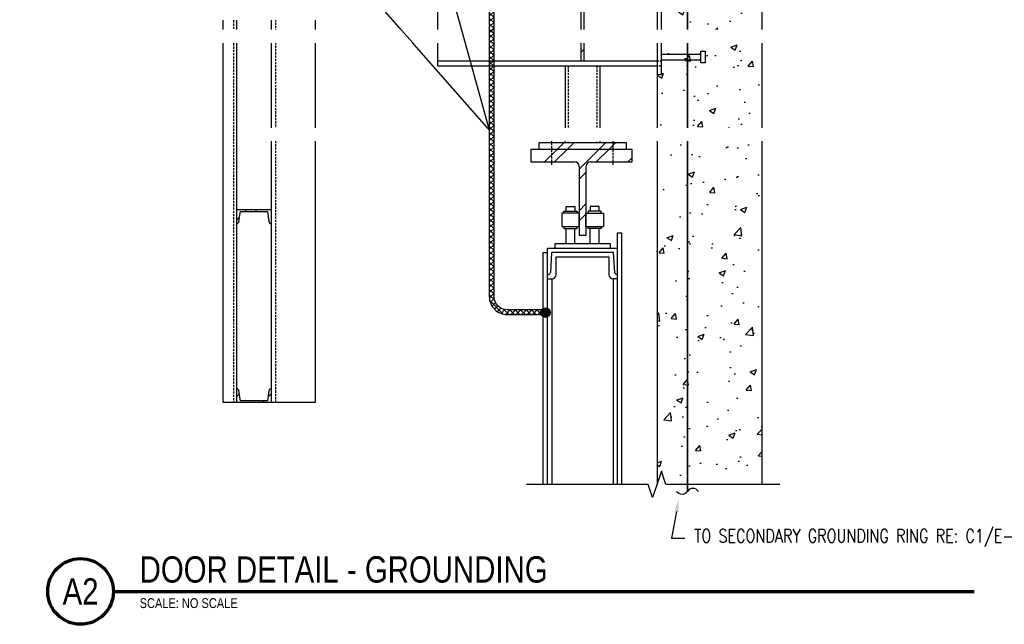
# Model space of a CAD drawing. Header units: inches. Extents: x 0 to 819, y -149 to 56.
# Tile 1 of 13: x 345 to 458, y -149 to -80. Entities that reach past the tile are written whole.
import ezdxf
from ezdxf import colors
from ezdxf.entities.mleader import LeaderData, LeaderLine
from ezdxf.enums import TextEntityAlignment as Align
from ezdxf.math import Vec2, Vec3

# ---------------------------------------------------------------- set-up
doc = ezdxf.new("R2010")
doc.units = ezdxf.units.IN
doc.header["$MEASUREMENT"] = 0
doc.linetypes.add('HIDDEN', pattern=[0.375, 0.25, -0.125])
for name, color, linetype in [('E-ANNO-TEXT', 2, 'Continuous'), ('E-DETL-GRPH', 3, 'Continuous'), ('G-Anno-Std-Scrn', 250, 'Continuous'), ('G-ANNO-STD-SCRN-HIDD', 250, 'HIDDEN'), ('S-ANNO-SYMB', 2, 'Continuous')]:
    doc.layers.add(name, color=color, linetype=linetype)
doc.styles.add('Annotative', font='romans.shx', dxfattribs={"width": 0.8, "height": 0.125})
doc.styles.add('TITLES', font='swiss.ttf', dxfattribs={"width": 0.8})
pattern_1 = [(45, (405.7656, -152.5276), (-2.37588, 2.37588), []), (45, (405.7656, -148.9276), (-2.37588, 2.37588), [])]
pattern_2 = [(45, (405.7656, -152.5276), (-2.37588, 2.37588), []), (45, (405.7656, -148.9276), (-2.37588, 2.37588), [])]

# ---------------------------------------------------------------- blocks, each defined once
blk = doc.blocks.new('*U5')
at = {"linetype": 'Continuous', "lineweight": 70}
blk.add_line((1.125, 0.625), (9.3131, 0.625), dxfattribs=at)
at = {"lineweight": 70}
blk.add_circle((0.8125, 0.625), 0.3125, dxfattribs=at)
at = {"style": 'TITLES', "width": 0.8}
blk.add_attdef('DRAWING_AREA_TITLE', text='', height=0.25, dxfattribs=at).set_placement((1.3743, 0.6339), align=Align.BOTTOM_LEFT)
blk.add_attdef('X#', text='', height=0.25, dxfattribs=at).set_placement((0.8125, 0.625), align=Align.MIDDLE_CENTER)
blk.add_attdef('SCALE:', text='', height=0.0938, dxfattribs=at).set_placement((1.3743, 0.5606), align=Align.TOP_LEFT)

msp = doc.modelspace()

# ---------------------------------------------------------------- hatches: boundary and pattern name
at = {"layer": 'E-DETL-GRPH', "lineweight": -3}
h = msp.add_hatch(color=8, dxfattribs=at)
h.dxf.hatch_style = 1
h.paths.add_polyline_path([(404.79, -113.21, -1), (405.86, -113.32, -1)])
at = {"layer": 'G-Anno-Std-Scrn', "lineweight": -3}
h = msp.add_hatch(dxfattribs=at)
h.set_pattern_fill('AR-CONC', color=256, style=0)
h.set_pattern_definition([(50, (-415.1594, -255.5276), (7.1726, -0.62752), [0.75, -8.25]), (355, (-415.1594, -255.5276), (-1.387513, 7.52192), [0.6, -6.6]), (100.4514, (-414.562, -255.58), (5.78509, 6.8944), [0.6374, -7.01142]), (46.1842, (-415.159, -253.528), (10.67241, -1.65519), [1.125, -12.375]), (96.6356, (-414.27, -253.666), (9.34662, 9.74119), [0.9561, -10.51714]), (351.1842, (-415.159, -253.528), (9.34662, 9.74119), [0.9, -9.9]), (21, (-414.1594, -254.0276), (5.96907, -4.02619), [0.75, -8.25]), (326, (-414.1594, -254.0276), (2.433153, 7.2515), [0.6, -6.6]), (71.4514, (-413.662, -254.363), (8.402224, 3.22531), [0.6374, -7.01142]), (37.5, (-415.1594, -255.5276), (0.1215986, 3.3289385), [0, -6.52, 0, -6.7, 0, -6.625]), (7.5, (-415.1594, -255.5276), (2.630695, 3.944117), [0, -3.82, 0, -6.37, 0, -2.525]), (327.5, (-417.3894, -255.5276), (5.338224, -0.225549), [0, -2.5, 0, -7.8, 0, -10.35]), (317.5, (-418.3894, -255.5276), (5.831862, 1.00105), [0, -3.25, 0, -5.18, 0, -7.35])])
h.paths.add_polyline_path([(418.05, -132.88), (418.55, -131.36), (419.05, -132.86), (430.05, -132.86), (430.05, -13.53), (418.05, -13.53), (418.05, -132.86)])
h = msp.add_hatch(dxfattribs=at)
h.set_pattern_fill('FP_3', color=256, style=0, pattern_type=2)
h.set_pattern_definition(pattern_1)
h.paths.add_polyline_path([(409.74, -84.51), (409.74, -75.64), (409.37, -75.64), (409.37, -84.51)])
h = msp.add_hatch(dxfattribs=at)
h.set_pattern_fill('FP_3', color=256, style=0, pattern_type=2)
h.set_pattern_definition(pattern_1)
h.paths.add_polyline_path([(414.55, -94.62), (414.55, -93.87), (404.55, -93.87), (404.55, -94.62)])
h = msp.add_hatch(dxfattribs=at)
h.set_pattern_fill('FP_3', color=256, style=0, pattern_type=2)
h.set_pattern_definition(pattern_1)
h.paths.add_polyline_path([(409.96, -104.4), (409.96, -96.56), (409.98, -96.43), (410.03, -96.31), (410.1, -96.2), (410.21, -96.12), (410.33, -96.07), (410.46, -96.06), (415.2, -96.06), (415.2, -94.62), (403.65, -94.62), (403.65, -96.06), (408.65, -96.06), (408.78, -96.07), (408.9, -96.12), (409, -96.2), (409.08, -96.31), (409.13, -96.43), (409.15, -96.56), (409.15, -104.4)])
h = msp.add_hatch(dxfattribs=at)
h.set_pattern_fill('FP_3', color=256, style=0, pattern_type=2)
h.set_pattern_definition(pattern_2)
h.paths.add_polyline_path([(374.05, -103.11), (374.05, -101.53), (370.05, -101.53), (370.05, -103.11), (370.26, -103.02), (370.34, -102.81), (370.52, -101.71), (373.58, -101.71), (373.75, -102.81), (373.84, -103.02)])
h = msp.add_hatch(dxfattribs=at)
h.set_pattern_fill('FP_3', color=256, style=0, pattern_type=2)
h.set_pattern_definition(pattern_2)
h.paths.add_polyline_path([(370.05, -123.53), (374.05, -123.53), (374.05, -121.95), (373.84, -122.03), (373.75, -122.24), (373.58, -123.34), (370.52, -123.34), (370.34, -122.24), (370.26, -122.03), (370.05, -121.95)])

# ---------------------------------------------------------------- linework, layer by layer
at = {"layer": 'E-DETL-GRPH', "lineweight": -3, "const_width": 0.2}
msp.add_lwpolyline([(421.53, -72.77), (421.53, -133.66)], dxfattribs=at)
at = {"layer": 'E-DETL-GRPH', "lineweight": -3}
msp.add_lwpolyline([(422.77, -133.66, 0.558701), (421.53, -133.66, -0.558701), (420.29, -133.66)], format="xyb", dxfattribs=at)
msp.add_circle((405.32, -113.26), 0.539, dxfattribs=at)
at = {"layer": 'G-Anno-Std-Scrn', "lineweight": -3}
for p, q in [((418.05, -13.53), (418.05, -132.88)), ((430.05, -132.86), (430.05, -13.53)), ((418.55, -86.08), (418.55, -74.08)), ((393.05, -85.13), (393.05, -75.03)), ((409.37, -75.64), (409.37, -84.51)), ((409.74, -84.51), (409.74, -75.64)), ((368.55, -123.53), (368.55, -79.88)), ((370.05, -79.88), (370.05, -123.53)), ((374.05, -123.53), (374.05, -79.88)), ((379.05, -79.88), (379.05, -123.53)), ((418.55, -83.76), (423.06, -83.76)), ((423.06, -84.75), (423.06, -83.41)), ((423.06, -83.41), (423.53, -83.41)), ((423.53, -83.41), (423.53, -84.75)), ((393.05, -84.51), (418.05, -84.51)), ((418.05, -85.13), (393.05, -85.13)), ((407.55, -85.13), (407.55, -93.87)), ((411.55, -93.87), (411.55, -85.13)), ((418.55, -84.39), (423.06, -84.39)), ((423.53, -84.75), (423.06, -84.75)), ((418.05, -86.08), (418.55, -86.08)), ((414.55, -93.87), (404.55, -93.87)), ((404.55, -93.87), (404.55, -94.62)), ((414.55, -94.62), (414.55, -93.87)), ((403.65, -94.62), (403.65, -96.06)), ((415.2, -94.62), (403.65, -94.62)), ((415.2, -96.06), (415.2, -94.62)), ((403.65, -96.06), (408.65, -96.06)), ((409.15, -96.56), (409.15, -104.4)), ((409.96, -104.4), (409.96, -96.56)), ((410.46, -96.06), (415.2, -96.06)), ((374.05, -101.53), (370.05, -101.53)), ((370.34, -102.81), (370.52, -101.71)), ((370.52, -101.71), (373.58, -101.71)), ((373.58, -101.71), (373.75, -102.81)), ((409.18, -101.91), (407.18, -101.91)), ((407.18, -101.91), (407.18, -103.41)), ((407.43, -101.66), (408.93, -101.66)), ((407.43, -101.91), (407.43, -101.66)), ((407.68, -101.66), (407.68, -101.16)), ((407.68, -101.16), (408.68, -101.16)), ((408.68, -101.16), (408.68, -101.66)), ((408.93, -101.66), (408.93, -101.91)), ((409.18, -103.41), (409.18, -101.91)), ((409.93, -103.41), (409.93, -101.91)), ((409.93, -101.91), (411.93, -101.91)), ((411.68, -101.66), (410.18, -101.66)), ((410.18, -101.66), (410.18, -101.91)), ((411.43, -101.16), (410.43, -101.16)), ((410.43, -101.16), (410.43, -101.66)), ((411.43, -101.66), (411.43, -101.16)), ((411.68, -101.91), (411.68, -101.66)), ((411.93, -101.91), (411.93, -103.41)), ((407.18, -103.41), (409.18, -103.41)), ((407.43, -103.41), (407.43, -103.66)), ((407.43, -103.66), (408.93, -103.66)), ((407.68, -105.4), (407.68, -103.66)), ((408.68, -105.4), (408.68, -103.66)), ((408.93, -103.66), (408.93, -103.41)), ((409.15, -104.4), (409.96, -104.4)), ((409.93, -103.41), (411.93, -103.41)), ((410.18, -103.66), (410.18, -103.41)), ((411.68, -103.66), (410.18, -103.66)), ((410.43, -105.4), (410.43, -103.66)), ((411.43, -105.4), (411.43, -103.66)), ((411.68, -103.41), (411.68, -103.66)), ((413.55, -132.86), (413.55, -104.15)), ((413.55, -104.15), (414.05, -104.15)), ((414.05, -132.86), (414.05, -104.15)), ((412.74, -105.4), (406.37, -105.4)), ((406.37, -105.4), (406.37, -105.9)), ((412.74, -105.9), (412.74, -105.4)), ((405.05, -132.86), (405.05, -106.4)), ((405.05, -106.4), (405.55, -106.4)), ((405.55, -105.9), (413.55, -105.9)), ((405.55, -132.86), (405.55, -105.9)), ((406, -106.4), (405.88, -108.67)), ((413.1, -106.4), (406, -106.4)), ((413.22, -108.67), (413.1, -106.4)), ((406.55, -108.93), (406.55, -106.9)), ((406.55, -106.9), (412.55, -106.9)), ((412.55, -106.9), (412.55, -108.93)), ((405.55, -109.4), (406.05, -109.4)), ((406.05, -109.4), (406.05, -132.86)), ((413.55, -109.4), (413.05, -109.4)), ((413.05, -109.4), (413.05, -132.86)), ((370.52, -123.34), (370.34, -122.24)), ((373.75, -122.24), (373.58, -123.34)), ((379.05, -123.53), (368.55, -123.53)), ((373.58, -123.34), (370.52, -123.34)), ((418.55, -131.36), (417.55, -134.36)), ((419.05, -132.86), (418.55, -131.36)), ((417.05, -132.86), (403.15, -132.86)), ((417.55, -134.36), (417.05, -132.86)), ((432.08, -132.86), (419.05, -132.86))]:
    msp.add_line(p, q, dxfattribs=at)
for centre, radius, start, end in [((408.65, -96.56), 0.5, 360, 90), ((410.46, -96.56), 0.5, 90, 180), ((370.05, -102.81), 0.296, 270, 0), ((374.05, -102.81), 0.296, 180, 270), ((405.63, -108.65), 0.25, 270, 356.9819), ((406.05, -108.9), 0.5, 270, 356.9819), ((413.05, -108.9), 0.5, 183.0181, 270), ((413.47, -108.65), 0.25, 182.9288, 270), ((370.05, -122.24), 0.296, 0, 90), ((374.05, -122.24), 0.296, 90, 180)]:
    msp.add_arc(centre, radius, start, end, dxfattribs=at)
at = {"layer": 'G-ANNO-STD-SCRN-HIDD', "lineweight": -3}
for p, q in [((418.54, -75.03), (418.54, -85.13)), ((369.72, -79.88), (369.72, -123.53)), ((374.55, -123.53), (374.55, -79.88)), ((407.9, -85.13), (407.9, -93.87)), ((411.2, -85.13), (411.2, -93.87)), ((418.05, -84.51), (418.54, -84.51)), ((418.54, -85.13), (418.05, -85.13)), ((406.05, -96.4), (406.05, -93.4)), ((413.05, -96.4), (413.05, -93.4))]:
    msp.add_line(p, q, dxfattribs=at)

# ---------------------------------------------------------------- block references
at = {"layer": 'S-ANNO-SYMB', "lineweight": -3, "xscale": 11.99999999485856, "yscale": 11.99999999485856, "zscale": 11.99999999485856}
msp.add_blockref('*U5', (342.51, -152.58), dxfattribs=at).add_auto_attribs({'SCALE:': 'SCALE: NO SCALE', 'DRAWING_AREA_TITLE': 'DOOR DETAIL - GROUNDING', 'X#': 'A2'})

# ---------------------------------------------------------------- next in the draw order: leaders
at = {"layer": 'E-ANNO-TEXT', "lineweight": -3}
ml = msp.add_multileader_mtext('Standard', dxfattribs=at)
ml.set_content('MOTOR POWER JUNCTION BOX', color=256, style='Annotative')
ml.set_leader_properties(color=1, linetype='ByLayer', lineweight=-1)
ml.build(insert=Vec2(0, 0))
ml.multileader.update_dxf_attribs({"text_right_attachment_type": 3, "dogleg_length": 0.13, "arrow_head_size": 1.5, "scale": 12})
ctx = ml.context
ctx.base_point, ctx.scale, ctx.char_height, ctx.arrow_head_size, ctx.landing_gap_size, ctx.plane_origin = Vec3(522.83, -92.92), 12, 1.5, 1.5, 1.08, Vec3(-413.17, -995.52)
ctx.right_attachment, ctx.text_align_type = 3, 2
notes = []
notes.append((ctx, [(1, (1, 1, 0), (539.58, -95.42), (-1, 0), 1.56, [(0, [(544.76, -84.32)], 0, [])])]))
ctx.mtext.insert, ctx.mtext.width, ctx.mtext.defined_height, ctx.mtext.alignment = Vec3(536.94, -92.17), 13.7756, 73.8, 3
ctx.mtext.has_bg_fill, ctx.mtext.bg_color, ctx.mtext.bg_scale_factor, ctx.mtext.bg_transparency, ctx.mtext.use_window_bg_color = 1, -1073741824, 1, 0, 1
ml = msp.add_multileader_mtext('Standard', dxfattribs=at)
ml.set_content('\\A1;TO SECONDARY GROUNDING RING RE: C1/E-508 FOR CONTINUATION ', color=256, style='Annotative')
ml.set_leader_properties(color=1, linetype='ByLayer', lineweight=-1)
ml.build(insert=Vec2(0, 0))
ml.multileader.update_dxf_attribs({"text_right_attachment_type": 3, "dogleg_length": 0.125, "arrow_head_size": 1.5, "scale": 12})
ctx = ml.context
ctx.base_point, ctx.scale, ctx.char_height, ctx.arrow_head_size, ctx.landing_gap_size, ctx.plane_origin = Vec3(421.21, -138.99), 12, 1.5, 1.5, 1.08, Vec3(-510.41, -1053.14)
ctx.right_attachment = 3
notes.append((ctx, [(0, (1, 1, 0), (419.71, -138.99), (1, 0), 1.5, [(0, [(420.54, -134.48)], 0, [])])]))
ctx.mtext.insert, ctx.mtext.width, ctx.mtext.defined_height = Vec3(422.29, -137.99), 31.7345, 4.86
ctx.mtext.has_bg_fill, ctx.mtext.bg_color, ctx.mtext.bg_scale_factor, ctx.mtext.bg_transparency, ctx.mtext.use_window_bg_color = 1, -1073741824, 1, 0, 1
for ctx, leaders in notes:
    for number, flags, end, landing, length, lines in leaders:
        leader = LeaderData()
        leader.index, (leader.has_last_leader_line, leader.has_dogleg_vector, leader.attachment_direction) = number, flags
        leader.last_leader_point, leader.dogleg_vector, leader.dogleg_length = Vec3(end), Vec3(landing), length
        for number, points, colour, breaks in lines:
            line = LeaderLine()
            line.index, line.vertices, line.color, line.breaks = number, Vec3.list(points), colors.encode_raw_color(colour), breaks
            leader.lines.append(line)
        ctx.leaders.append(leader)

# ---------------------------------------------------------------- next in the draw order: leaders
ml = msp.add_multileader_mtext('Standard', dxfattribs=at)
ml.set_content('FLEXIBLE METALLIC CONDUIT', color=256, style='Annotative')
ml.set_leader_properties(color=1, linetype='ByLayer', lineweight=-1)
ml.build(insert=Vec2(0, 0))
ml.multileader.update_dxf_attribs({"text_right_attachment_type": 3, "dogleg_length": 0.13, "arrow_head_size": 1.5, "scale": 12})
ctx = ml.context
ctx.base_point, ctx.scale, ctx.char_height, ctx.arrow_head_size, ctx.landing_gap_size, ctx.plane_origin = Vec3(517.14, -81.72), 12, 1.5, 1.5, 1.08, Vec3(-413.06, -969.9)
ctx.right_attachment, ctx.text_align_type = 3, 2
notes = []
notes.append((ctx, [(1, (1, 1, 0), (537.6, -84.22), (-1, 0), 1.56, [(1, [(544.87, -58.69), (544.47, -77.82)], 0, [])])]))
ctx.mtext.insert, ctx.mtext.width, ctx.mtext.defined_height, ctx.mtext.alignment = Vec3(534.96, -80.97), 17.2392, 73.8, 3
ctx.mtext.has_bg_fill, ctx.mtext.bg_color, ctx.mtext.bg_scale_factor, ctx.mtext.bg_transparency, ctx.mtext.use_window_bg_color = 1, -1073741824, 1, 0, 1
for ctx, leaders in notes:
    for number, flags, end, landing, length, lines in leaders:
        leader = LeaderData()
        leader.index, (leader.has_last_leader_line, leader.has_dogleg_vector, leader.attachment_direction) = number, flags
        leader.last_leader_point, leader.dogleg_vector, leader.dogleg_length = Vec3(end), Vec3(landing), length
        for number, points, colour, breaks in lines:
            line = LeaderLine()
            line.index, line.vertices, line.color, line.breaks = number, Vec3.list(points), colors.encode_raw_color(colour), breaks
            leader.lines.append(line)
        ctx.leaders.append(leader)

# ---------------------------------------------------------------- next in the draw order: leaders
ml = msp.add_multileader_mtext('Standard', dxfattribs=at)
ml.set_content('GROUNDING REEL AND CABLE ASSEMBLY MUST BE A DELIGATED DESIGN.  RE: S-001 FOR ADDITIONAL INFORMATION. ', color=256, style='Annotative')
ml.set_leader_properties(color=1, linetype='ByLayer', lineweight=-1)
ml.build(insert=Vec2(0, 0))
ml.multileader.update_dxf_attribs({"text_right_attachment_type": 3, "dogleg_length": 0.125, "arrow_head_size": 1.5, "scale": 12})
ctx = ml.context
ctx.base_point, ctx.scale, ctx.char_height, ctx.arrow_head_size, ctx.landing_gap_size, ctx.plane_origin = Vec3(345.98, -41.57), 12, 1.5, 1.5, 1.08, Vec3(-577.58, -1007.73)
ctx.right_attachment = 3
notes = []
notes.append((ctx, [(1, (1, 1, 0), (367.4, -56.57), (-1, 0), 0.0596, [(1, [(390.53, -62.27), (398.91, -92.41)], 0, [])])]))
ctx.mtext.insert, ctx.mtext.width, ctx.mtext.defined_height = Vec3(347.06, -40.82), 19.5192, 11.13
ctx.mtext.has_bg_fill, ctx.mtext.bg_color, ctx.mtext.bg_scale_factor, ctx.mtext.bg_transparency, ctx.mtext.use_window_bg_color = 1, -1073741824, 1, 0, 1
for ctx, leaders in notes:
    for number, flags, end, landing, length, lines in leaders:
        leader = LeaderData()
        leader.index, (leader.has_last_leader_line, leader.has_dogleg_vector, leader.attachment_direction) = number, flags
        leader.last_leader_point, leader.dogleg_vector, leader.dogleg_length = Vec3(end), Vec3(landing), length
        for number, points, colour, breaks in lines:
            line = LeaderLine()
            line.index, line.vertices, line.color, line.breaks = number, Vec3.list(points), colors.encode_raw_color(colour), breaks
            leader.lines.append(line)
        ctx.leaders.append(leader)

# ---------------------------------------------------------------- next in the draw order: hatches: boundary and pattern name
at = {"layer": 'E-DETL-GRPH', "lineweight": -3}
h = msp.add_hatch(dxfattribs=at)
h.set_pattern_fill('ANSI37', color=256, scale=3.5)
h.set_pattern_definition([(45, (-194.56183, -69.637), (-0.30935922, 0.30935922), []), (135, (-194.56183, -69.637), (-0.30935922, -0.30935922), [])])
edge = h.paths.add_edge_path()
edge.add_arc((400.95, -111.43), 2.04, 180.0001, 270.0001)
edge.add_line((400.95, -113.47), (405.55, -113.47))
edge.add_line((405.55, -113.47), (405.55, -112.93))
edge.add_line((405.55, -112.93), (400.95, -112.93))
edge.add_arc((400.95, -111.43), 1.5, 180.0001, 270.0001, ccw=False)
edge.add_line((399.45, -111.43), (399.45, -73.39))
edge.add_arc((399.18, -73.48), 0.288, 19.5312, 160.4688)
edge.add_line((398.91, -73.39), (398.91, -111.43))

# ---------------------------------------------------------------- next in the draw order: linework, layer by layer
msp.add_lwpolyline([(405.55, -112.93), (400.95, -112.93, -0.414215), (399.45, -111.43), (399.45, -73.39, 0.706322), (398.91, -73.39), (398.91, -111.43, 0.414215), (400.95, -113.47), (405.55, -113.47)], format="xyb", dxfattribs=at)

doc.saveas('drawing.dxf')
